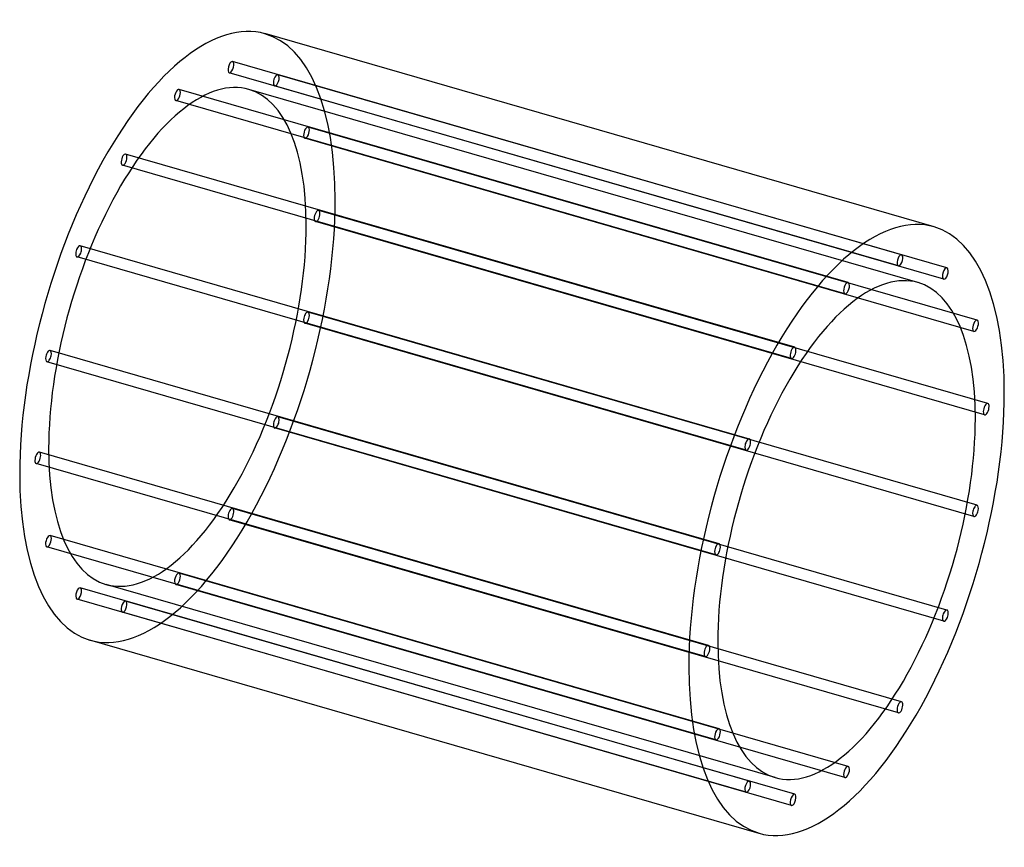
# Model space of a CAD drawing. Header units: millimetres. Extents: x -679 to 679, y -570 to 570.
import ezdxf

# ---------------------------------------------------------------- set-up
doc = ezdxf.new("R2010")
doc.units = ezdxf.units.MM
doc.layers.add('HIDDEN', color=7, linetype='Continuous')
doc.layers.add('THICK', color=7, linetype='Continuous')

msp = doc.modelspace()

# ---------------------------------------------------------------- linework, layer by layer
at = {"layer": 'HIDDEN'}
for p, q in [((537, 246.4), (-385.3, 512.6)), ((532.6, 231), (-389.7, 497.3)), ((599.5, 228.2), (-322.8, 494.5)), ((595.1, 212.8), (-327.3, 479.1)), ((463.4, 208), (-458.9, 474.2)), ((559.6, 207.9), (-362.7, 474.2)), ((458.9, 192.6), (-463.4, 458.9)), ((641.2, 156.2), (-281.1, 422.4)), ((636.8, 140.8), (-285.5, 407.1)), ((389.7, 118.8), (-532.6, 385.1)), ((385.3, 103.4), (-537, 369.7)), ((655.9, 41.3), (-266.4, 307.5)), ((651.4, 25.9), (-270.9, 292.1)), ((327.3, -7.6), (-595.1, 258.7)), ((322.8, -22.9), (-599.5, 243.3)), ((641.2, -99), (-281.1, 167.2)), ((636.8, -114.4), (-285.5, 151.9)), ((285.5, -151.9), (-636.8, 114.4)), ((281.1, -167.2), (-641.2, 99)), ((599.5, -243.3), (-322.8, 22.9)), ((595.1, -258.7), (-327.3, 7.6)), ((270.9, -292.1), (-651.4, -25.9)), ((266.4, -307.5), (-655.9, -41.3)), ((537, -369.7), (-385.3, -103.4)), ((532.6, -385.1), (-389.7, -118.8)), ((285.5, -407.1), (-636.8, -140.8)), ((281.1, -422.4), (-641.2, -156.2)), ((463.4, -458.9), (-458.9, -192.6)), ((327.3, -479.1), (-595.1, -212.8)), ((362.7, -474.2), (-559.6, -207.9)), ((458.9, -474.2), (-463.4, -208)), ((322.8, -494.5), (-599.5, -228.2)), ((389.7, -497.3), (-532.6, -231)), ((385.3, -512.6), (-537, -246.4))]:
    msp.add_line(p, q, dxfattribs=at)
for centre, major_axis, start_param, end_param in [((-461.2, 133.1), (120.6, 417.9), -0.982794, 0), ((-387.5, 505), (-2.22, -7.69), -2.946289, 0.000007), ((-387.5, 505), (-2.22, -7.69), 0.195304, 3.141599), ((-387.5, 505), (-2.22, -7.69), -3.141586, -2.946289), ((-461.2, 133.1), (-98.5, -341.1), -3.141593, -0.982794), ((-387.5, 505), (-2.22, -7.69), 0.000007, 0.195304), ((-325, 486.8), (-2.22, -7.69), -3.141586, -0.197396), ((-325, 486.8), (-2.22, -7.69), 0.000007, 2.944197), ((-325, 486.8), (-2.22, -7.69), 2.944197, 3.141599), ((-325, 486.8), (-2.22, -7.69), -0.197396, 0.000007), ((-461.2, 466.5), (-2.22, -7.69), -2.55359, 0.000007), ((-461.2, 466.5), (-2.22, -7.69), -3.141586, -2.55359), ((-461.2, 466.5), (-2.22, -7.69), 0.588003, 3.141599), ((-461.2, 133.1), (-98.5, -341.1), 2.158799, 3.141593), ((-461.2, 466.5), (-2.22, -7.69), 0.000007, 0.588003), ((-283.3, 414.7), (-2.22, -7.69), -3.141586, -0.590095), ((-283.3, 414.7), (-2.22, -7.69), 2.551498, 3.141599), ((-283.3, 414.7), (-2.22, -7.69), -0.590095, 0.000007), ((-283.3, 414.7), (-2.22, -7.69), 0.000007, 2.551498), ((-534.8, 377.4), (-2.22, -7.69), -2.160891, 0.000007), ((-534.8, 377.4), (-2.22, -7.69), -3.141586, -2.160891), ((-534.8, 377.4), (-2.22, -7.69), 0.980702, 3.141599), ((-534.8, 377.4), (-2.22, -7.69), 0.000007, 0.980702), ((-461.2, 133.1), (120.6, 417.9), -3.141593, -0.982794), ((-268.7, 299.8), (-2.22, -7.69), -3.141586, -0.982794), ((-268.7, 299.8), (-2.22, -7.69), 0.000007, 2.158799), ((-268.7, 299.8), (-2.22, -7.69), 2.158799, 3.141599), ((-461.2, 133.1), (-98.5, -341.1), 0, 2.158799), ((-268.7, 299.8), (-2.22, -7.69), -0.982794, 0.000007), ((-597.3, 251), (-2.22, -7.69), -3.141586, -1.768192), ((-597.3, 251), (-2.22, -7.69), 1.373401, 3.141599), ((-597.3, 251), (-2.22, -7.69), -1.768192, 0.000007), ((-597.3, 251), (-2.22, -7.69), 0.000007, 1.373401), ((-283.3, 159.6), (-2.22, -7.69), -3.141586, -1.375493), ((-283.3, 159.6), (-2.22, -7.69), 1.7661, 3.141599), ((-283.3, 159.6), (-2.22, -7.69), -1.375493, 0.000007), ((-283.3, 159.6), (-2.22, -7.69), 0.000007, 1.7661), ((-639, 106.7), (-2.22, -7.69), -3.141586, -1.375493), ((-639, 106.7), (-2.22, -7.69), 1.7661, 3.141599), ((-639, 106.7), (-2.22, -7.69), -1.375493, 0.000007), ((-639, 106.7), (-2.22, -7.69), 0.000007, 1.7661), ((-325, 15.2), (-2.22, -7.69), -1.768192, 0.000007), ((-325, 15.2), (-2.22, -7.69), -3.141586, -1.768192), ((-325, 15.2), (-2.22, -7.69), 1.373401, 3.141599), ((-325, 15.2), (-2.22, -7.69), 0.000007, 1.373401), ((-653.7, -33.6), (-2.22, -7.69), -3.141586, -0.982794), ((-653.7, -33.6), (-2.22, -7.69), 2.158799, 3.141599), ((-461.2, 133.1), (-98.5, -341.1), -0.982794, 0), ((-653.7, -33.6), (-2.22, -7.69), -0.982794, 0.000007), ((-653.7, -33.6), (-2.22, -7.69), 0.000007, 2.158799), ((-387.5, -111.1), (-2.22, -7.69), -2.160891, 0.000007), ((-387.5, -111.1), (-2.22, -7.69), -3.141586, -2.160891), ((-387.5, -111.1), (-2.22, -7.69), 0.980702, 3.141599), ((-387.5, -111.1), (-2.22, -7.69), 0.000007, 0.980702), ((-639, -148.5), (-2.22, -7.69), -3.141586, -0.590095), ((-639, -148.5), (-2.22, -7.69), 0.000007, 2.551498), ((-639, -148.5), (-2.22, -7.69), 2.551498, 3.141599), ((-639, -148.5), (-2.22, -7.69), -0.590095, 0.000007), ((-461.2, -200.3), (-2.22, -7.69), -2.55359, 0.000007), ((-461.2, -200.3), (-2.22, -7.69), -3.141586, -2.55359), ((-461.2, -200.3), (-2.22, -7.69), 0.588003, 3.141599), ((-597.3, -220.5), (-2.22, -7.69), -3.141586, -0.197396), ((-597.3, -220.5), (-2.22, -7.69), 0.000007, 2.944197), ((-597.3, -220.5), (-2.22, -7.69), 2.944197, 3.141599), ((-461.2, -200.3), (-2.22, -7.69), 0.000007, 0.588003), ((-597.3, -220.5), (-2.22, -7.69), -0.197396, 0.000007), ((-534.8, -238.7), (-2.22, -7.69), -2.946289, 0.000007), ((-534.8, -238.7), (-2.22, -7.69), 0.195304, 3.141599), ((-534.8, -238.7), (-2.22, -7.69), -3.141586, -2.946289), ((-534.8, -238.7), (-2.22, -7.69), 0.000007, 0.195304)]:
    msp.add_ellipse(centre, major_axis=major_axis, ratio=0.433013, start_param=start_param, end_param=end_param, dxfattribs=at)
at = {"layer": 'THICK'}
for p, q in [((581.8, 284.8), (-340.5, 551.1)), ((340.5, -551.1), (-581.8, -284.8))]:
    msp.add_line(p, q, dxfattribs=at)
for centre, major_axis, start_param, end_param in [((-461.2, 133.1), (120.6, 417.9), 0, 2.158799), ((461.2, -133.1), (-120.6, -417.9), -3.141593, -0.982794), ((461.2, -133.1), (-120.6, -417.9), 2.158799, 3.141593), ((534.8, 238.7), (2.22, 7.69), 0.195304, 3.141599), ((534.8, 238.7), (2.22, 7.69), -2.946289, 0.000007), ((534.8, 238.7), (2.22, 7.69), 0.000007, 0.195304), ((534.8, 238.7), (2.22, 7.69), -3.141586, -2.946289), ((461.2, -133.1), (98.5, 341.1), 0, 2.158799), ((597.3, 220.5), (2.22, 7.69), 0.000007, 2.944197), ((597.3, 220.5), (2.22, 7.69), -3.141586, -0.197396), ((597.3, 220.5), (2.22, 7.69), -0.197396, 0.000007), ((461.2, 200.3), (2.22, 7.69), 0.588003, 3.141599), ((461.2, 200.3), (2.22, 7.69), 0.000007, 0.588003), ((461.2, 200.3), (2.22, 7.69), -2.55359, 0.000007), ((461.2, -133.1), (98.5, 341.1), -0.982794, 0), ((597.3, 220.5), (2.22, 7.69), 2.944197, 3.141599), ((461.2, 200.3), (2.22, 7.69), -3.141586, -2.55359), ((639, 148.5), (2.22, 7.69), 0.000007, 2.551498), ((639, 148.5), (2.22, 7.69), -3.141586, -0.590095), ((639, 148.5), (2.22, 7.69), -0.590095, 0.000007), ((639, 148.5), (2.22, 7.69), 2.551498, 3.141599), ((387.5, 111.1), (2.22, 7.69), 0.980702, 3.141599), ((387.5, 111.1), (2.22, 7.69), 0.000007, 0.980702), ((387.5, 111.1), (2.22, 7.69), -2.160891, 0.000007), ((387.5, 111.1), (2.22, 7.69), -3.141586, -2.160891), ((461.2, -133.1), (-120.6, -417.9), 0, 2.158799), ((653.7, 33.6), (2.22, 7.69), 0.000007, 2.158799), ((653.7, 33.6), (2.22, 7.69), -0.982794, 0.000007), ((653.7, 33.6), (2.22, 7.69), 2.158799, 3.141599), ((653.7, 33.6), (2.22, 7.69), -3.141586, -0.982794), ((461.2, -133.1), (98.5, 341.1), -3.141593, -0.982794), ((325, -15.2), (2.22, 7.69), 1.373401, 3.141599), ((325, -15.2), (2.22, 7.69), 0.000007, 1.373401), ((325, -15.2), (2.22, 7.69), -1.768192, 0.000007), ((325, -15.2), (2.22, 7.69), -3.141586, -1.768192), ((-461.2, 133.1), (120.6, 417.9), 2.158799, 3.141593), ((639, -106.7), (2.22, 7.69), 1.7661, 3.141599), ((639, -106.7), (2.22, 7.69), 0.000007, 1.7661), ((639, -106.7), (2.22, 7.69), -3.141586, -1.375493), ((639, -106.7), (2.22, 7.69), -1.375493, 0.000007), ((283.3, -159.6), (2.22, 7.69), 1.7661, 3.141599), ((283.3, -159.6), (2.22, 7.69), 0.000007, 1.7661), ((283.3, -159.6), (2.22, 7.69), -3.141586, -1.375493), ((283.3, -159.6), (2.22, 7.69), -1.375493, 0.000007), ((597.3, -251), (2.22, 7.69), 0.000007, 1.373401), ((597.3, -251), (2.22, 7.69), -1.768192, 0.000007), ((597.3, -251), (2.22, 7.69), 1.373401, 3.141599), ((597.3, -251), (2.22, 7.69), -3.141586, -1.768192), ((268.7, -299.8), (2.22, 7.69), 0.000007, 2.158799), ((268.7, -299.8), (2.22, 7.69), -3.141586, -0.982794), ((268.7, -299.8), (2.22, 7.69), -0.982794, 0.000007), ((461.2, -133.1), (98.5, 341.1), 2.158799, 3.141593), ((268.7, -299.8), (2.22, 7.69), 2.158799, 3.141599), ((461.2, -133.1), (-120.6, -417.9), -0.982794, 0), ((534.8, -377.4), (2.22, 7.69), 0.980702, 3.141599), ((534.8, -377.4), (2.22, 7.69), 0.000007, 0.980702), ((534.8, -377.4), (2.22, 7.69), -2.160891, 0.000007), ((534.8, -377.4), (2.22, 7.69), -3.141586, -2.160891), ((283.3, -414.7), (2.22, 7.69), 0.000007, 2.551498), ((283.3, -414.7), (2.22, 7.69), -0.590095, 0.000007), ((283.3, -414.7), (2.22, 7.69), 2.551498, 3.141599), ((283.3, -414.7), (2.22, 7.69), -3.141586, -0.590095), ((461.2, -466.5), (2.22, 7.69), 0.588003, 3.141599), ((461.2, -466.5), (2.22, 7.69), 0.000007, 0.588003), ((461.2, -466.5), (2.22, 7.69), -2.55359, 0.000007), ((461.2, -466.5), (2.22, 7.69), -3.141586, -2.55359), ((325, -486.8), (2.22, 7.69), 0.000007, 2.944197), ((325, -486.8), (2.22, 7.69), -3.141586, -0.197396), ((325, -486.8), (2.22, 7.69), -0.197396, 0.000007), ((325, -486.8), (2.22, 7.69), 2.944197, 3.141599), ((387.5, -505), (2.22, 7.69), 0.195304, 3.141599), ((387.5, -505), (2.22, 7.69), -2.946289, 0.000007), ((387.5, -505), (2.22, 7.69), 0.000007, 0.195304), ((387.5, -505), (2.22, 7.69), -3.141586, -2.946289)]:
    msp.add_ellipse(centre, major_axis=major_axis, ratio=0.433013, start_param=start_param, end_param=end_param, dxfattribs=at)

doc.saveas('drawing.dxf')
